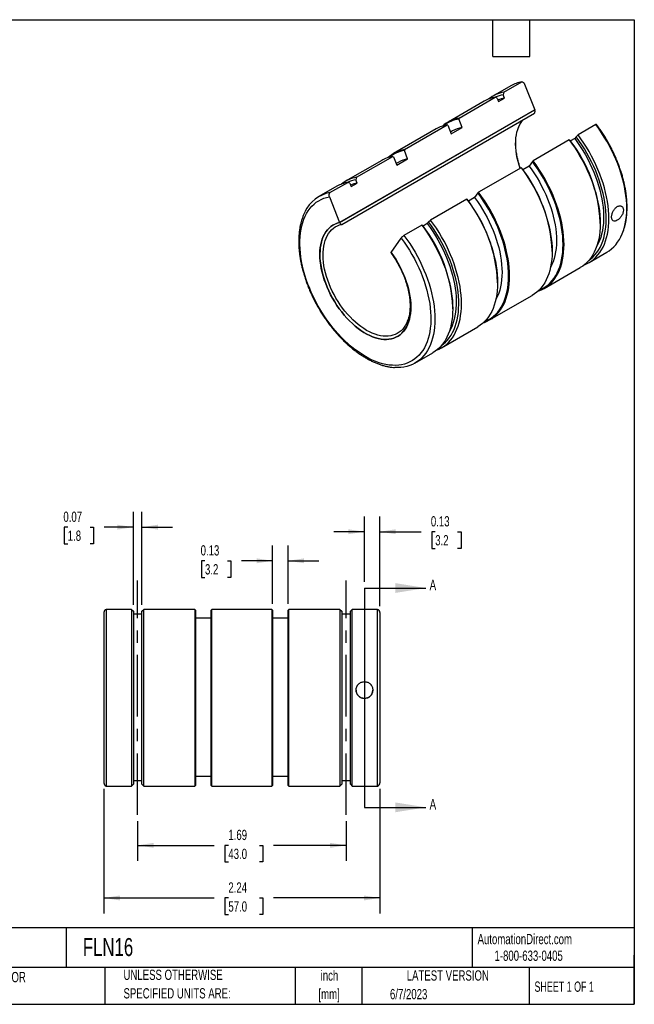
# Model space of a CAD drawing. Header units: inches. Extents: x 0.2 to 10.8, y 0.2 to 8.2.
# Tile 2 of 2: x 5.8 to 10.8, y 0.2 to 8.2. Entities that reach past the tile are written whole.
import ezdxf

# ---------------------------------------------------------------- set-up
doc = ezdxf.new("R2010")
doc.units = ezdxf.units.IN
doc.header["$MEASUREMENT"] = 0
doc.linetypes.add('CENTERX2', pattern=[0.8, 0.5, -0.1, 0.1, -0.1])
doc.layers.add('CENTER', color=40, linetype='CENTERX2')
doc.layers.add('DIMENSIONS', color=140, linetype='Continuous', lineweight=25)
doc.layers.add('TEXT', color=140, linetype='Continuous', lineweight=25)
doc.styles.add('SLDTEXTSTYLE0', font='TXT', dxfattribs={"width": 0.7})
doc.styles.add('SLDTEXTSTYLE1', font='TXT', dxfattribs={"width": 0.65})
doc.dimstyles.new('SLDDIMSTYLE0', dxfattribs={"dimtxt": 0.084961, "dimasz": 0.13, "dimexe": 0, "dimexo": 0.0625, "dimgap": 0.02124, "dimtad": 0, "dimtih": 1, "dimtoh": 1, "dimrnd": 1e-09, "dimdsep": 46, "dimtxsty": 'SLDTEXTSTYLE0', "dimsah": 1, "dimcen": 0.09, "dimadec": 0, "dimazin": 2, "dimtfac": 1, "dimtmove": 0, "dimatfit": 0, "dimfxl": 0, "dimfrac": 2, "dimtolj": 1, "dimtzin": 12, "dimarcsym": 0})
doc.dimstyles.new('SLDDIMSTYLE1', dxfattribs={"dimtxt": 0.084961, "dimasz": 0.13, "dimexe": 0, "dimexo": 0.0625, "dimgap": 0.02124, "dimtad": 0, "dimtih": 1, "dimtoh": 1, "dimrnd": 1e-09, "dimzin": 12, "dimdsep": 46, "dimtxsty": 'SLDTEXTSTYLE0', "dimsah": 1, "dimcen": 0.09, "dimadec": 0, "dimazin": 3, "dimtfac": 1, "dimtofl": 0, "dimtmove": 0, "dimatfit": 3, "dimfxl": 0, "dimfrac": 2, "dimtolj": 1, "dimtzin": 12, "dimarcsym": 0})

# ---------------------------------------------------------------- blocks, each defined once
blk = doc.blocks.new('SW_NOTE_0')
at = {"layer": 'TEXT', "color": 0, "char_height": 0.08333, "attachment_point": 2, "style": 'SLDTEXTSTYLE0'}
for s, insert in [('inch', (0.125, 0.1074)), ('[mm]', (0.1222, -0.0431))]:
    blk.add_mtext(s, dxfattribs=dict(at, insert=insert))
blk = doc.blocks.new('SW_NOTE_0_1')
at = {"layer": 'TEXT', "color": 0, "char_height": 0.083333, "attachment_point": 1, "style": 'SLDTEXTSTYLE0'}
for s, insert in [('UNLESS OTHERWISE', (0, 0.1074)), ('SPECIFIED UNITS ARE:', (0, -0.0431))]:
    blk.add_mtext(s, dxfattribs=dict(at, insert=insert))
blk = doc.blocks.new('SW_NOTE_0_5')
at = {"layer": 'TEXT', "color": 0, "char_height": 0.083333, "attachment_point": 1, "style": 'SLDTEXTSTYLE0'}
for s, insert in [('INCH UNITS USED FOR', (0, 0.1074)), ('PART DESIGN', (0, -0.0431))]:
    blk.add_mtext(s, dxfattribs=dict(at, insert=insert))
blk = doc.blocks.new('_D')
at = {"layer": 'DIMENSIONS'}
for p, q in [((8.5569, 3.6822), (8.5569, 4.2147)), ((8.6819, 3.484), (8.6819, 4.2147)), ((8.5569, 4.0897), (8.3069, 4.0897)), ((8.6819, 4.0897), (9.0169, 4.0897)), ((9.132, 4.0897), (9.1035, 4.0897)), ((9.1035, 4.0897), (9.1035, 3.9547)), ((9.3138, 4.0897), (9.3423, 4.0897)), ((9.3423, 4.0897), (9.3423, 3.9547)), ((9.1035, 3.9547), (9.132, 3.9547)), ((9.3423, 3.9547), (9.3138, 3.9547))]:
    blk.add_line(p, q, dxfattribs=at)
for points in [[(8.5569, 4.0897), (8.4269, 4.1097), (8.4269, 4.0697)], [(8.6819, 4.0897), (8.8119, 4.0697), (8.8119, 4.1097)]]:
    blk.add_solid(points, dxfattribs=at)
at = {"layer": 'DIMENSIONS', "char_height": 0.08333, "attachment_point": 1, "style": 'SLDTEXTSTYLE0'}
for s, insert in [('0.13', (9.0967, 4.2161)), ('3.2', (9.132, 4.0621))]:
    blk.add_mtext(s, dxfattribs=dict(at, insert=insert))
blk = doc.blocks.new('_D_1')
at = {"layer": 'DIMENSIONS'}
for p, q in [((6.6786, 3.4946), (6.6786, 4.2518)), ((6.7481, 3.4946), (6.7481, 4.2518)), ((6.1455, 4.1268), (6.117, 4.1268)), ((6.117, 4.1268), (6.117, 3.9918)), ((6.3273, 4.1268), (6.3558, 4.1268)), ((6.3558, 4.1268), (6.3558, 3.9918)), ((6.6786, 4.1268), (6.4424, 4.1268)), ((6.7481, 4.1268), (6.9981, 4.1268)), ((6.117, 3.9918), (6.1455, 3.9918)), ((6.3558, 3.9918), (6.3273, 3.9918))]:
    blk.add_line(p, q, dxfattribs=at)
for points in [[(6.6786, 4.1268), (6.5486, 4.1468), (6.5486, 4.1068)], [(6.7481, 4.1268), (6.8781, 4.1068), (6.8781, 4.1468)]]:
    blk.add_solid(points, dxfattribs=at)
at = {"layer": 'DIMENSIONS', "char_height": 0.08333, "attachment_point": 1, "style": 'SLDTEXTSTYLE0'}
for s, insert in [('0.07', (6.1102, 4.2532)), ('1.8', (6.1455, 4.0992))]:
    blk.add_mtext(s, dxfattribs=dict(at, insert=insert))
blk = doc.blocks.new('_D_2')
at = {"layer": 'DIMENSIONS'}
for p, q in [((7.8106, 3.5033), (7.8106, 3.9785)), ((7.9366, 3.5033), (7.9366, 3.9785)), ((7.2609, 3.8535), (7.2323, 3.8535)), ((7.2323, 3.8535), (7.2323, 3.7184)), ((7.4427, 3.8535), (7.4712, 3.8535)), ((7.4712, 3.8535), (7.4712, 3.7184)), ((7.8106, 3.8535), (7.5578, 3.8535)), ((7.9366, 3.8535), (8.1866, 3.8535)), ((7.2323, 3.7184), (7.2609, 3.7184)), ((7.4712, 3.7184), (7.4427, 3.7184))]:
    blk.add_line(p, q, dxfattribs=at)
for points in [[(7.8106, 3.8535), (7.6806, 3.8735), (7.6806, 3.8335)], [(7.9366, 3.8535), (8.0666, 3.8335), (8.0666, 3.8735)]]:
    blk.add_solid(points, dxfattribs=at)
at = {"layer": 'DIMENSIONS', "char_height": 0.08333, "attachment_point": 1, "style": 'SLDTEXTSTYLE0'}
for s, insert in [('0.13', (7.2255, 3.9799)), ('3.2', (7.2609, 3.8259))]:
    blk.add_mtext(s, dxfattribs=dict(at, insert=insert))
blk = doc.blocks.new('_D_3')
at = {"layer": 'DIMENSIONS'}
for p, q in [((6.7134, 1.7382), (6.7134, 1.4165)), ((8.4079, 1.7382), (8.4079, 1.4165)), ((6.7134, 1.5415), (7.3357, 1.5415)), ((7.4509, 1.5415), (7.4223, 1.5415)), ((7.4223, 1.5415), (7.4223, 1.4065)), ((7.7033, 1.5415), (7.7319, 1.5415)), ((7.7319, 1.5415), (7.7319, 1.4065)), ((8.4079, 1.5415), (7.8184, 1.5415)), ((7.4223, 1.4065), (7.4509, 1.4065)), ((7.7319, 1.4065), (7.7033, 1.4065))]:
    blk.add_line(p, q, dxfattribs=at)
for points in [[(6.7134, 1.5415), (6.8434, 1.5215), (6.8434, 1.5615)], [(8.4079, 1.5415), (8.2779, 1.5615), (8.2779, 1.5215)]]:
    blk.add_solid(points, dxfattribs=at)
at = {"layer": 'DIMENSIONS', "char_height": 0.08333, "attachment_point": 1, "style": 'SLDTEXTSTYLE0'}
for s, insert in [('1.69', (7.4509, 1.668)), ('43.0', (7.4509, 1.5139))]:
    blk.add_mtext(s, dxfattribs=dict(at, insert=insert))
blk = doc.blocks.new('_D_4')
at = {"layer": 'DIMENSIONS'}
for p, q in [((6.4394, 2.0005), (6.4394, 0.989)), ((8.6819, 2.0005), (8.6819, 0.989)), ((6.4394, 1.114), (7.3357, 1.114)), ((7.4509, 1.114), (7.4223, 1.114)), ((7.4223, 1.114), (7.4223, 0.9789)), ((7.7033, 1.114), (7.7319, 1.114)), ((7.7319, 1.114), (7.7319, 0.9789)), ((8.6819, 1.114), (7.8184, 1.114)), ((7.4223, 0.9789), (7.4509, 0.9789)), ((7.7319, 0.9789), (7.7033, 0.9789))]:
    blk.add_line(p, q, dxfattribs=at)
for points in [[(6.4394, 1.114), (6.5694, 1.094), (6.5694, 1.134)], [(8.6819, 1.114), (8.5519, 1.134), (8.5519, 1.094)]]:
    blk.add_solid(points, dxfattribs=at)
at = {"layer": 'DIMENSIONS', "char_height": 0.08333, "attachment_point": 1, "style": 'SLDTEXTSTYLE0'}
for s, insert in [('2.24', (7.4509, 1.2404)), ('57.0', (7.4509, 1.0863))]:
    blk.add_mtext(s, dxfattribs=dict(at, insert=insert))

msp = doc.modelspace()

# ---------------------------------------------------------------- linework, layer by layer
for p, q in [((9.7463, 7.71279), (9.60124, 7.62904)), ((9.69063, 7.66107), (9.83569, 7.74482)), ((9.85867, 7.72709), (9.94035, 7.51656)), ((9.32576, 7.45044), (9.61956, 7.62005)), ((9.63601, 7.61223), (9.61956, 7.62005)), ((9.63601, 7.61223), (9.64656, 7.58506)), ((9.64656, 7.58506), (9.6957, 7.61343)), ((9.69063, 7.66107), (9.68516, 7.6406)), ((9.6957, 7.61343), (9.68516, 7.6406)), ((9.53018, 7.58802), (9.23637, 7.41841)), ((9.94035, 7.51656), (8.35466, 6.60117)), ((8.35484, 6.60127), (9.94017, 7.51646)), ((8.37275, 6.58713), (9.93778, 7.4906)), ((9.32576, 7.45044), (9.32382, 7.44318)), ((9.35065, 7.37402), (9.32382, 7.44318)), ((9.1395, 7.36249), (8.79372, 7.16288)), ((8.88311, 7.19491), (9.22889, 7.39452)), ((9.23472, 7.39174), (9.22889, 7.39452)), ((9.23472, 7.39174), (9.26156, 7.32258)), ((9.26156, 7.32258), (9.35065, 7.37402)), ((10.43763, 7.39733), (10.29256, 7.31358)), ((9.27312, 7.34578), (9.25632, 7.33608)), ((10.26557, 7.28445), (10.23163, 7.26485)), ((10.27612, 7.29945), (10.26557, 7.28445)), ((10.27612, 7.29945), (10.29256, 7.31358)), ((10.2215, 7.27256), (9.9277, 7.10295)), ((10.2215, 7.27256), (10.22697, 7.27108)), ((8.49244, 6.96937), (8.78624, 7.13898)), ((8.79208, 7.13621), (8.78624, 7.13898)), ((8.79208, 7.13621), (8.81891, 7.06705)), ((8.88311, 7.19491), (8.88117, 7.18764)), ((8.908, 7.11848), (8.88117, 7.18764)), ((8.69685, 7.10695), (8.40305, 6.93734)), ((8.83047, 7.09024), (8.81367, 7.08055)), ((8.81891, 7.06705), (8.908, 7.11848)), ((9.83082, 7.04703), (9.48505, 6.84742)), ((9.83082, 7.04703), (9.83276, 7.0465)), ((9.89503, 7.05976), (9.84454, 7.03061)), ((9.92186, 7.09794), (9.89503, 7.05976)), ((9.92186, 7.09794), (9.9277, 7.10295)), ((8.49244, 6.96937), (8.48696, 6.9489)), ((8.33198, 6.89632), (8.18692, 6.81258)), ((8.27631, 6.84461), (8.42137, 6.92835)), ((8.43782, 6.92053), (8.42137, 6.92835)), ((8.43782, 6.92053), (8.44836, 6.89336)), ((8.44836, 6.89336), (8.49751, 6.92173)), ((8.49751, 6.92173), (8.48696, 6.9489)), ((8.27298, 6.81169), (8.35466, 6.60117)), ((9.45238, 6.80422), (9.40189, 6.77507)), ((9.47921, 6.8424), (9.45238, 6.80422)), ((9.47921, 6.8424), (9.48505, 6.84742)), ((9.38817, 6.79149), (9.09437, 6.62188)), ((9.38817, 6.79149), (9.39012, 6.79097)), ((9.02331, 6.58086), (8.87824, 6.49712)), ((9.02331, 6.58086), (9.02878, 6.57938)), ((9.06738, 6.59275), (9.03343, 6.57315)), ((9.07792, 6.60775), (9.06738, 6.59275)), ((9.07792, 6.60775), (9.09437, 6.62188)), ((10.47262, 6.59312), (10.47262, 6.60577)), ((8.77359, 6.35933), (8.85527, 6.47554)), ((10.08195, 6.36758), (10.08195, 6.37207)), ((10.38195, 6.27667), (10.52701, 6.36041)), ((10.01709, 6.06603), (10.31089, 6.23564)), ((9.6393, 6.11205), (9.6393, 6.11654)), ((9.57444, 5.8105), (9.92021, 6.01011)), ((9.27443, 5.90141), (9.27443, 5.91407)), ((9.18376, 5.58496), (9.47756, 5.75457)), ((8.96763, 5.4602), (9.1127, 5.54394)), ((6.45799, 3.45808), (6.45799, 2.02274)), ((6.66314, 3.45808), (6.45799, 3.45808)), ((6.66314, 3.45808), (6.66314, 2.02274)), ((6.66314, 3.45808), (6.67864, 3.44464)), ((6.67864, 3.44464), (6.67864, 2.03824)), ((6.74814, 3.44464), (6.76364, 3.45808)), ((6.74814, 2.03824), (6.74814, 3.44464)), ((6.76364, 2.02274), (6.76364, 3.45808)), ((7.17914, 3.45808), (6.76364, 3.45808)), ((7.17914, 3.45808), (7.17914, 2.02274)), ((7.17914, 3.45808), (7.18464, 3.45331)), ((7.18464, 3.45331), (7.18464, 2.02824)), ((7.31064, 3.45331), (7.31614, 3.45808)), ((7.31064, 2.02824), (7.31064, 3.45331)), ((7.31614, 2.02274), (7.31614, 3.45808)), ((7.80514, 3.45808), (7.31614, 3.45808)), ((7.80514, 3.45808), (7.80514, 2.02274)), ((7.80514, 3.45808), (7.81064, 3.45331)), ((7.81064, 3.45331), (7.81064, 2.02824)), ((7.93664, 3.45331), (7.94214, 3.45808)), ((7.93664, 2.02824), (7.93664, 3.45331)), ((7.94214, 2.02274), (7.94214, 3.45808)), ((8.35764, 3.45808), (7.94214, 3.45808)), ((8.35764, 3.45808), (8.35764, 2.02274)), ((8.35764, 3.45808), (8.37314, 3.44464)), ((8.37314, 3.44464), (8.37314, 2.03824)), ((8.44264, 3.44464), (8.45814, 3.45808)), ((8.44264, 2.03824), (8.44264, 3.44464)), ((8.45814, 2.02274), (8.45814, 3.45808)), ((8.66329, 3.45808), (8.45814, 3.45808)), ((8.66329, 2.02274), (8.66329, 3.45808)), ((6.43939, 3.43401), (6.43939, 2.05049)), ((6.74814, 3.41881), (6.67864, 3.41881)), ((7.31064, 3.38758), (7.18464, 3.38758)), ((7.93664, 3.38758), (7.81064, 3.38758)), ((8.44264, 3.41881), (8.37314, 3.41881)), ((8.68189, 3.43401), (8.68189, 2.05049)), ((7.18464, 2.10402), (7.31064, 2.10402)), ((7.81064, 2.10402), (7.93664, 2.10402)), ((6.45799, 2.02274), (6.66314, 2.02274)), ((6.66314, 2.02274), (6.67864, 2.03824)), ((6.67864, 2.06802), (6.74814, 2.06802)), ((6.74814, 2.03824), (6.76364, 2.02274)), ((6.76364, 2.02274), (7.17914, 2.02274)), ((7.17914, 2.02274), (7.18464, 2.02824)), ((7.31064, 2.02824), (7.31614, 2.02274)), ((7.31614, 2.02274), (7.80514, 2.02274)), ((7.80514, 2.02274), (7.81064, 2.02824)), ((7.93664, 2.02824), (7.94214, 2.02274)), ((7.94214, 2.02274), (8.35764, 2.02274)), ((8.35764, 2.02274), (8.37314, 2.03824)), ((8.37314, 2.06802), (8.44264, 2.06802)), ((8.44264, 2.03824), (8.45814, 2.02274)), ((8.45814, 2.02274), (8.66329, 2.02274))]:
    msp.add_line(p, q)
at = {"flags": 128}
for points in [[(9.82165, 7.04173), (9.81352, 7.06698), (9.80524, 7.09655), (9.79837, 7.12587), (9.79294, 7.15482), (9.78898, 7.18328), (9.7865, 7.21113), (9.78551, 7.23825), (9.78601, 7.26452), (9.78801, 7.28984), (9.79149, 7.31409), (9.79644, 7.33718), (9.80285, 7.359), (9.81067, 7.37947), (9.81988, 7.3985), (9.83045, 7.41601), (9.84232, 7.43192), (9.8486, 7.43912)], [(10.52701, 6.36041), (10.54687, 6.3731), (10.56564, 6.38764), (10.58324, 6.40395), (10.59961, 6.42199), (10.61472, 6.44172), (10.62851, 6.46308), (10.64096, 6.48601), (10.65202, 6.51044), (10.66168, 6.53632), (10.66989, 6.56357), (10.67665, 6.59212), (10.68192, 6.62188), (10.68571, 6.65278), (10.68798, 6.68473), (10.68875, 6.71765), (10.688, 6.75144), (10.68575, 6.78601), (10.68199, 6.82127), (10.67673, 6.85711), (10.67, 6.89345), (10.6618, 6.93018), (10.65217, 6.9672), (10.64112, 7.00442), (10.62869, 7.04172), (10.61492, 7.079), (10.59983, 7.11617), (10.58348, 7.15312), (10.5659, 7.18976), (10.54714, 7.22597), (10.52726, 7.26167), (10.50631, 7.29674), (10.48435, 7.33111), (10.46143, 7.36467), (10.43763, 7.39733)], [(10.26557, 7.28445), (10.28861, 7.25268), (10.31075, 7.22002), (10.33194, 7.18657), (10.3521, 7.15242), (10.37118, 7.11767), (10.38913, 7.08242), (10.40589, 7.04678), (10.42141, 7.01084), (10.43565, 6.97472), (10.44856, 6.93852), (10.46012, 6.90234), (10.47028, 6.86629), (10.47902, 6.83047), (10.48631, 6.79499), (10.49212, 6.75995), (10.49645, 6.72545), (10.49928, 6.6916), (10.50061, 6.65849), (10.50042, 6.62621), (10.49872, 6.59487), (10.49551, 6.56454), (10.4908, 6.53533), (10.48461, 6.50732), (10.47696, 6.48058), (10.46786, 6.4552), (10.45735, 6.43124), (10.44545, 6.40879), (10.4434, 6.4053)], [(10.38252, 6.29608), (10.39503, 6.30545), (10.41284, 6.32102), (10.42944, 6.33833), (10.44479, 6.35735), (10.45884, 6.37801), (10.47156, 6.40025), (10.4829, 6.42403), (10.49284, 6.44926), (10.50135, 6.47588), (10.5084, 6.50382), (10.51398, 6.533), (10.51807, 6.56333), (10.52065, 6.59473), (10.52173, 6.62712), (10.5213, 6.66039), (10.51936, 6.69447), (10.51591, 6.72925), (10.51096, 6.76464), (10.50453, 6.80053), (10.49664, 6.83684), (10.48731, 6.87345), (10.47656, 6.91026), (10.46443, 6.94718), (10.45094, 6.98409), (10.43614, 7.0209), (10.42007, 7.0575), (10.40277, 7.0938), (10.38429, 7.12967), (10.36468, 7.16504), (10.344, 7.1998), (10.32231, 7.23385), (10.29966, 7.2671), (10.27612, 7.29945)], [(10.3448, 6.25896), (10.36095, 6.26578), (10.38191, 6.27664), (10.40181, 6.28936), (10.42058, 6.30389), (10.43818, 6.3202), (10.45455, 6.33825), (10.46965, 6.35798), (10.48345, 6.37933), (10.4959, 6.40226), (10.50696, 6.4267), (10.51662, 6.45258), (10.52483, 6.47983), (10.53159, 6.50838), (10.53686, 6.53814), (10.54064, 6.56904), (10.54292, 6.60099), (10.54369, 6.63391), (10.54294, 6.6677), (10.54069, 6.70227), (10.53693, 6.73752), (10.53167, 6.77337), (10.52494, 6.80971), (10.51674, 6.84644), (10.50711, 6.88346), (10.49606, 6.92067), (10.48363, 6.95797), (10.46986, 6.99526), (10.45477, 7.03243), (10.43841, 7.06938), (10.42083, 7.10602), (10.40208, 7.14223), (10.3822, 7.17792), (10.36125, 7.213), (10.33928, 7.24737), (10.31637, 7.28093), (10.29256, 7.31358)], [(10.2215, 7.27256), (10.2453, 7.2399), (10.26822, 7.20634), (10.29018, 7.17198), (10.31113, 7.1369), (10.33101, 7.1012), (10.34977, 7.06499), (10.36735, 7.02836), (10.38371, 6.99141), (10.39879, 6.95424), (10.41257, 6.91695), (10.425, 6.87965), (10.43604, 6.84244), (10.44568, 6.80541), (10.45387, 6.76868), (10.46061, 6.73234), (10.46586, 6.6965), (10.46962, 6.66124), (10.47188, 6.62667), (10.47262, 6.59288), (10.47186, 6.55997), (10.46958, 6.52802), (10.4658, 6.49712), (10.46052, 6.46735), (10.45377, 6.43881), (10.44555, 6.41156), (10.4359, 6.38568), (10.42483, 6.36124), (10.41238, 6.33831), (10.39859, 6.31695), (10.38349, 6.29722), (10.36711, 6.27918), (10.34952, 6.26287), (10.33074, 6.24833), (10.31089, 6.23564)], [(9.83082, 7.04703), (9.85463, 7.01437), (9.87754, 6.98081), (9.89951, 6.94644), (9.92046, 6.91137), (9.94034, 6.87567), (9.95909, 6.83946), (9.97667, 6.80283), (9.99303, 6.76587), (10.00812, 6.7287), (10.02189, 6.69142), (10.03432, 6.65412), (10.04537, 6.6169), (10.055, 6.57988), (10.0632, 6.54315), (10.06993, 6.50681), (10.07518, 6.47097), (10.07895, 6.43571), (10.0812, 6.40114), (10.08195, 6.36735), (10.08118, 6.33443), (10.0789, 6.30248), (10.07512, 6.27158), (10.06985, 6.24182), (10.06309, 6.21327), (10.05488, 6.18602), (10.04522, 6.16014), (10.03416, 6.13571), (10.02171, 6.11278), (10.00791, 6.09142), (9.99281, 6.07169), (9.97644, 6.05365), (9.95884, 6.03734), (9.94007, 6.0228), (9.92021, 6.01011)], [(9.89503, 7.05976), (9.91733, 7.02887), (9.93874, 6.99711), (9.9592, 6.96457), (9.97864, 6.93136), (9.997, 6.89756), (10.01422, 6.86328), (10.03026, 6.82864), (10.04507, 6.79372), (10.0586, 6.75864), (10.07082, 6.7235), (10.08167, 6.68842), (10.09114, 6.65349), (10.09918, 6.61882), (10.10579, 6.58452), (10.11093, 6.55069), (10.1146, 6.51743), (10.11678, 6.48485), (10.11746, 6.45304), (10.11664, 6.4221), (10.11433, 6.39212), (10.11054, 6.36319), (10.10526, 6.3354), (10.09853, 6.30884), (10.09035, 6.28359), (10.08076, 6.25971), (10.06978, 6.23729), (10.06829, 6.23456)], [(9.97388, 6.05109), (9.98955, 6.05772), (10.01036, 6.0685), (10.03012, 6.08112), (10.04876, 6.09555), (10.06623, 6.11174), (10.08249, 6.12965), (10.09749, 6.14923), (10.11119, 6.17043), (10.12355, 6.19319), (10.13454, 6.21745), (10.14413, 6.24313), (10.15229, 6.27018), (10.159, 6.29852), (10.16425, 6.32806), (10.16801, 6.35874), (10.17027, 6.39045), (10.17104, 6.42313), (10.17031, 6.45667), (10.16808, 6.49099), (10.16435, 6.52599), (10.15914, 6.56158), (10.15246, 6.59765), (10.14433, 6.63412), (10.13478, 6.67087), (10.12382, 6.70782), (10.11148, 6.74485), (10.09782, 6.78187), (10.08284, 6.81877), (10.06661, 6.85546), (10.04917, 6.89183), (10.03055, 6.92779), (10.01082, 6.96323), (9.99003, 6.99806), (9.96823, 7.03218), (9.94549, 7.0655), (9.92186, 7.09794)], [(9.96563, 6.0433), (9.9741, 6.04617), (9.99608, 6.05515), (10.01705, 6.06601), (10.03694, 6.07873), (10.05571, 6.09326), (10.07331, 6.10957), (10.08968, 6.12762), (10.10479, 6.14734), (10.11858, 6.1687), (10.13103, 6.19163), (10.1421, 6.21607), (10.15175, 6.24195), (10.15996, 6.2692), (10.16672, 6.29774), (10.17199, 6.32751), (10.17578, 6.35841), (10.17805, 6.39036), (10.17882, 6.42327), (10.17807, 6.45706), (10.17582, 6.49163), (10.17206, 6.52689), (10.1668, 6.56274), (10.16007, 6.59907), (10.15187, 6.63581), (10.14224, 6.67283), (10.13119, 6.71004), (10.11877, 6.74734), (10.10499, 6.78463), (10.0899, 6.8218), (10.07355, 6.85875), (10.05597, 6.89538), (10.03721, 6.9316), (10.01733, 6.96729), (9.99638, 7.00237), (9.97442, 7.03673), (9.9515, 7.07029), (9.9277, 7.10295)], [(8.85527, 6.47554), (8.87865, 6.44337), (8.90113, 6.4103), (8.92265, 6.37642), (8.94315, 6.34184), (8.96257, 6.30666), (8.98086, 6.27096), (8.99795, 6.23487), (9.01381, 6.19846), (9.02839, 6.16186), (9.04164, 6.12517), (9.05354, 6.08849), (9.06403, 6.05192), (9.07311, 6.01557), (9.08073, 5.97954), (9.08688, 5.94394), (9.09154, 5.90886), (9.09469, 5.87442), (9.09634, 5.84069), (9.09646, 5.80779), (9.09507, 5.77581), (9.09217, 5.74483), (9.08775, 5.71494), (9.08185, 5.68623), (9.07447, 5.65879), (9.06564, 5.63269), (9.05538, 5.608), (9.04371, 5.58479), (9.03068, 5.56313), (9.01632, 5.54309), (9.00067, 5.52472), (8.98378, 5.50807), (8.96569, 5.49319), (8.94645, 5.48012), (8.92613, 5.4689), (8.90477, 5.45956), (8.88244, 5.45213), (8.85921, 5.44662), (8.83513, 5.44307), (8.81028, 5.44146), (8.78473, 5.44182), (8.75855, 5.44413), (8.73182, 5.4484), (8.7046, 5.45461), (8.67699, 5.46273), (8.64906, 5.47276), (8.62088, 5.48466), (8.59254, 5.49839), (8.56412, 5.51392), (8.53571, 5.5312), (8.50737, 5.55019), (8.47919, 5.57082), (8.45126, 5.59305), (8.42364, 5.6168), (8.39643, 5.64201), (8.3697, 5.66861), (8.34352, 5.69652), (8.31797, 5.72567), (8.29312, 5.75596), (8.26904, 5.78732), (8.24581, 5.81965), (8.22348, 5.85286), (8.20212, 5.88686), (8.1818, 5.92154), (8.16256, 5.95682), (8.14447, 5.99259), (8.12758, 6.02875), (8.11193, 6.06519), (8.09757, 6.10181), (8.08454, 6.13851), (8.07287, 6.17518), (8.06261, 6.21172), (8.05378, 6.24803), (8.0464, 6.28399), (8.04049, 6.31951), (8.03608, 6.35449), (8.03318, 6.38882), (8.03179, 6.42241), (8.03191, 6.45517), (8.03356, 6.487), (8.03671, 6.5178), (8.04137, 6.5475), (8.04752, 6.576), (8.05514, 6.60323), (8.06421, 6.6291), (8.07471, 6.65355), (8.08661, 6.6765), (8.09986, 6.69789), (8.11444, 6.71766), (8.1303, 6.73575), (8.14739, 6.75211), (8.16568, 6.7667), (8.1851, 6.77946), (8.2056, 6.79037), (8.22712, 6.79939), (8.2496, 6.80651), (8.27298, 6.81169)], [(9.45238, 6.80422), (9.47468, 6.77334), (9.49609, 6.74158), (9.51655, 6.70904), (9.53599, 6.67582), (9.55435, 6.64202), (9.57157, 6.60775), (9.58762, 6.5731), (9.60242, 6.53818), (9.61596, 6.5031), (9.62817, 6.46797), (9.63902, 6.43288), (9.64849, 6.39795), (9.65654, 6.36329), (9.66314, 6.32898), (9.66829, 6.29515), (9.67195, 6.2619), (9.67413, 6.22931), (9.67481, 6.1975), (9.674, 6.16656), (9.67169, 6.13658), (9.66789, 6.10765), (9.66261, 6.07987), (9.65588, 6.05331), (9.6477, 6.02805), (9.63811, 6.00418), (9.62713, 5.98175), (9.62564, 5.97902)], [(9.53123, 5.79556), (9.5469, 5.80219), (9.56771, 5.81297), (9.58747, 5.82559), (9.60611, 5.84001), (9.62358, 5.8562), (9.63984, 5.87411), (9.65484, 5.89369), (9.66854, 5.91489), (9.6809, 5.93765), (9.69189, 5.96191), (9.70148, 5.9876), (9.70964, 6.01465), (9.71636, 6.04298), (9.7216, 6.07253), (9.72536, 6.1032), (9.72763, 6.13492), (9.72839, 6.16759), (9.72766, 6.20114), (9.72543, 6.23545), (9.7217, 6.27045), (9.71649, 6.30604), (9.70981, 6.34212), (9.70168, 6.37858), (9.69213, 6.41534), (9.68117, 6.45228), (9.66884, 6.48931), (9.65517, 6.52633), (9.6402, 6.56323), (9.62397, 6.59992), (9.60652, 6.63629), (9.58791, 6.67225), (9.56818, 6.70769), (9.54738, 6.74252), (9.52558, 6.77665), (9.50284, 6.80997), (9.47921, 6.8424)], [(9.52298, 5.78776), (9.53145, 5.79063), (9.55343, 5.79961), (9.5744, 5.81047), (9.59429, 5.82319), (9.61306, 5.83772), (9.63066, 5.85403), (9.64703, 5.87208), (9.66214, 5.89181), (9.67593, 5.91317), (9.68838, 5.9361), (9.69945, 5.96053), (9.7091, 5.98641), (9.71732, 6.01366), (9.72407, 6.04221), (9.72935, 6.07197), (9.73313, 6.10287), (9.7354, 6.13482), (9.73617, 6.16774), (9.73543, 6.20153), (9.73317, 6.2361), (9.72941, 6.27135), (9.72415, 6.3072), (9.71742, 6.34354), (9.70923, 6.38027), (9.69959, 6.41729), (9.68855, 6.4545), (9.67612, 6.4918), (9.66234, 6.52909), (9.64725, 6.56626), (9.6309, 6.60321), (9.61332, 6.63985), (9.59456, 6.67606), (9.57468, 6.71175), (9.55373, 6.74683), (9.53177, 6.7812), (9.50885, 6.81476), (9.48505, 6.84742)], [(9.38817, 6.79149), (9.41198, 6.75883), (9.4349, 6.72527), (9.45686, 6.69091), (9.47781, 6.65583), (9.49769, 6.62014), (9.51644, 6.58392), (9.53402, 6.54729), (9.55038, 6.51034), (9.56547, 6.47317), (9.57924, 6.43588), (9.59167, 6.39858), (9.60272, 6.36137), (9.61235, 6.32435), (9.62055, 6.28761), (9.62728, 6.25128), (9.63254, 6.21543), (9.6363, 6.18017), (9.63855, 6.1456), (9.6393, 6.11181), (9.63853, 6.0789), (9.63625, 6.04695), (9.63247, 6.01605), (9.6272, 5.98628), (9.62044, 5.95774), (9.61223, 5.93049), (9.60257, 5.90461), (9.59151, 5.88017), (9.57906, 5.85724), (9.56526, 5.83588), (9.55016, 5.81616), (9.53379, 5.79811), (9.51619, 5.7818), (9.49742, 5.76727), (9.47756, 5.75457)], [(8.77359, 6.35933), (8.7927, 6.33203), (8.81087, 6.30389), (8.82803, 6.27503), (8.84409, 6.24557), (8.859, 6.21563), (8.87269, 6.18532), (8.8851, 6.15478), (8.89619, 6.12414), (8.90591, 6.09351), (8.91421, 6.06303), (8.92107, 6.03283), (8.92646, 6.00301), (8.93035, 5.97372), (8.93273, 5.94507), (8.93359, 5.91718), (8.93291, 5.89016), (8.93072, 5.86412), (8.92701, 5.83918), (8.92181, 5.81544), (8.91513, 5.79299), (8.90699, 5.77192), (8.89745, 5.75233), (8.88652, 5.7343), (8.87426, 5.71789), (8.86073, 5.70318), (8.84597, 5.69023), (8.83004, 5.67909), (8.81302, 5.6698), (8.79496, 5.66242), (8.77596, 5.65695), (8.75608, 5.65344), (8.73541, 5.65189), (8.71403, 5.65231), (8.69203, 5.6547), (8.6695, 5.65904), (8.64654, 5.66532), (8.62324, 5.67352), (8.59969, 5.6836), (8.576, 5.69552), (8.55225, 5.70922), (8.52856, 5.72466), (8.50501, 5.74177), (8.48171, 5.76048), (8.45875, 5.78071), (8.43622, 5.80237), (8.41422, 5.82538), (8.39284, 5.84965), (8.37217, 5.87507), (8.35229, 5.90153), (8.33328, 5.92894), (8.31523, 5.95717), (8.29821, 5.98611), (8.28228, 6.01564), (8.26752, 6.04563), (8.25398, 6.07597), (8.24173, 6.10653), (8.2308, 6.13718), (8.22125, 6.16779), (8.21312, 6.19825), (8.20644, 6.22841), (8.20123, 6.25817), (8.19753, 6.28739), (8.19533, 6.31595), (8.19466, 6.34375), (8.19552, 6.37065), (8.1979, 6.39656), (8.20179, 6.42136), (8.20717, 6.44495), (8.21404, 6.46724), (8.22234, 6.48813), (8.23206, 6.50753), (8.24315, 6.52538), (8.25556, 6.54158), (8.26925, 6.55608), (8.28416, 6.56881), (8.30022, 6.57973), (8.31738, 6.58878), (8.33555, 6.59594), (8.35466, 6.60117)], [(8.35484, 6.60127), (8.33572, 6.59604), (8.31755, 6.58889), (8.3004, 6.57983), (8.28434, 6.56891), (8.26943, 6.55618), (8.25574, 6.54168), (8.24333, 6.52548), (8.23224, 6.50764), (8.22252, 6.48823), (8.21421, 6.46734), (8.20735, 6.44506), (8.20197, 6.42146), (8.19808, 6.39666), (8.1957, 6.37075), (8.19484, 6.34385), (8.19551, 6.31606), (8.1977, 6.28749), (8.20141, 6.25827), (8.20662, 6.22851), (8.2133, 6.19835), (8.22143, 6.16789), (8.23098, 6.13728), (8.24191, 6.10663), (8.25416, 6.07607), (8.2677, 6.04573), (8.28246, 6.01574), (8.29839, 5.98621), (8.31541, 5.95727), (8.33346, 5.92904), (8.35247, 5.90164), (8.37235, 5.87517), (8.39302, 5.84975), (8.4144, 5.82549), (8.4364, 5.80247), (8.45893, 5.78081), (8.48189, 5.76058), (8.50519, 5.74187), (8.52874, 5.72477), (8.55243, 5.70933), (8.57617, 5.69562), (8.59987, 5.6837), (8.62341, 5.67363), (8.64672, 5.66543), (8.66968, 5.65914), (8.69221, 5.6548), (8.71421, 5.65241), (8.73559, 5.65199), (8.75626, 5.65354), (8.77614, 5.65706), (8.79514, 5.66252), (8.81319, 5.66991), (8.83022, 5.67919), (8.84614, 5.69033), (8.86091, 5.70328), (8.87444, 5.71799), (8.8867, 5.7344), (8.89762, 5.75244), (8.90717, 5.77203), (8.9153, 5.79309), (8.92199, 5.81554), (8.92719, 5.83929), (8.9309, 5.86423), (8.93309, 5.89026), (8.93376, 5.91728), (8.93291, 5.94517), (8.93053, 5.97382), (8.92664, 6.00312), (8.92125, 6.03293), (8.91439, 6.06314), (8.90608, 6.09362), (8.89637, 6.12424), (8.88528, 6.15489), (8.87286, 6.18542), (8.85917, 6.21573), (8.84427, 6.24567), (8.8282, 6.27514), (8.81105, 6.304), (8.79288, 6.33213), (8.77376, 6.35943)], [(8.90783, 5.80483), (8.90042, 5.78716), (8.89076, 5.76861), (8.87977, 5.75162), (8.86748, 5.73624), (8.85396, 5.72255), (8.83926, 5.7106), (8.82344, 5.70044), (8.80656, 5.69212), (8.78871, 5.68567), (8.76995, 5.68111), (8.75037, 5.67847), (8.73004, 5.67776), (8.70906, 5.67898), (8.6875, 5.68212), (8.66547, 5.68718), (8.64306, 5.69412), (8.62035, 5.70293), (8.59745, 5.71356), (8.57445, 5.72598), (8.55146, 5.74011), (8.52856, 5.75592), (8.50585, 5.77333), (8.48344, 5.79226), (8.4614, 5.81264), (8.43985, 5.83438), (8.41887, 5.85739), (8.39854, 5.88158), (8.37895, 5.90683), (8.3602, 5.93304), (8.34234, 5.96011), (8.32547, 5.98791), (8.30965, 6.01634), (8.29495, 6.04527), (8.28142, 6.07457), (8.26914, 6.10413), (8.25815, 6.13381), (8.24849, 6.1635), (8.24021, 6.19307), (8.23334, 6.2224), (8.22791, 6.25135), (8.22395, 6.27981), (8.22147, 6.30766), (8.22048, 6.33478), (8.22098, 6.36105), (8.22298, 6.38636), (8.22646, 6.41062), (8.23141, 6.4337), (8.23782, 6.45553), (8.24564, 6.476), (8.25485, 6.49503), (8.26542, 6.51253), (8.27729, 6.52844), (8.29041, 6.54269), (8.30473, 6.55521), (8.3202, 6.56596), (8.33674, 6.57489), (8.35428, 6.58195), (8.37275, 6.58713), (8.37275, 6.58713)], [(9.02331, 6.58086), (9.04711, 6.5482), (9.07003, 6.51464), (9.09199, 6.48028), (9.11294, 6.4452), (9.13282, 6.4095), (9.15158, 6.37329), (9.16916, 6.33666), (9.18551, 6.2997), (9.2006, 6.26253), (9.21438, 6.22525), (9.2268, 6.18795), (9.23785, 6.15073), (9.24748, 6.11371), (9.25568, 6.07698), (9.26241, 6.04064), (9.26767, 6.0048), (9.27143, 5.96954), (9.27369, 5.93497), (9.27443, 5.90118), (9.27366, 5.86827), (9.27139, 5.83631), (9.26761, 5.80541), (9.26233, 5.77565), (9.25558, 5.7471), (9.24736, 5.71986), (9.23771, 5.69398), (9.22664, 5.66954), (9.21419, 5.64661), (9.2004, 5.62525), (9.18529, 5.60552), (9.16892, 5.58748), (9.15132, 5.57117), (9.13255, 5.55663), (9.1127, 5.54394)], [(9.06738, 6.59275), (9.09042, 6.56098), (9.11256, 6.52832), (9.13375, 6.49487), (9.15391, 6.46072), (9.17299, 6.42597), (9.19093, 6.39072), (9.20769, 6.35508), (9.22321, 6.31914), (9.23745, 6.28302), (9.25037, 6.24682), (9.26193, 6.21064), (9.27209, 6.17459), (9.28083, 6.13877), (9.28811, 6.10329), (9.29393, 6.06825), (9.29826, 6.03375), (9.30109, 5.9999), (9.30241, 5.96678), (9.30222, 5.93451), (9.30052, 5.90316), (9.29732, 5.87284), (9.29261, 5.84363), (9.28642, 5.81562), (9.27877, 5.78888), (9.26967, 5.7635), (9.25916, 5.73954), (9.24726, 5.71709), (9.2452, 5.7136)], [(9.18433, 5.60438), (9.19684, 5.61375), (9.21465, 5.62932), (9.23125, 5.64663), (9.2466, 5.66564), (9.26065, 5.6863), (9.27336, 5.70855), (9.28471, 5.73233), (9.29465, 5.75756), (9.30315, 5.78418), (9.31021, 5.81212), (9.31579, 5.8413), (9.31988, 5.87163), (9.32246, 5.90303), (9.32354, 5.93541), (9.32311, 5.96869), (9.32116, 6.00277), (9.31771, 6.03755), (9.31277, 6.07294), (9.30634, 6.10883), (9.29845, 6.14514), (9.28912, 6.18175), (9.27837, 6.21856), (9.26624, 6.25548), (9.25275, 6.29239), (9.23795, 6.3292), (9.22188, 6.3658), (9.20458, 6.40209), (9.1861, 6.43797), (9.16649, 6.47334), (9.14581, 6.5081), (9.12412, 6.54215), (9.10147, 6.5754), (9.07792, 6.60775)], [(9.14661, 5.56726), (9.16275, 5.57408), (9.18372, 5.58494), (9.20362, 5.59766), (9.22239, 5.61219), (9.23998, 5.6285), (9.25636, 5.64655), (9.27146, 5.66627), (9.28526, 5.68763), (9.2977, 5.71056), (9.30877, 5.735), (9.31842, 5.76088), (9.32664, 5.78813), (9.33339, 5.81668), (9.33867, 5.84644), (9.34245, 5.87734), (9.34473, 5.90929), (9.3455, 5.9422), (9.34475, 5.97599), (9.34249, 6.01056), (9.33873, 6.04582), (9.33348, 6.08167), (9.32674, 6.11801), (9.31855, 6.15474), (9.30891, 6.19176), (9.29787, 6.22897), (9.28544, 6.26627), (9.27166, 6.30356), (9.25658, 6.34073), (9.24022, 6.37768), (9.22264, 6.41431), (9.20389, 6.45053), (9.18401, 6.48622), (9.16306, 6.5213), (9.14109, 6.55566), (9.11818, 6.58922), (9.09437, 6.62188)], [(8.87824, 6.49712), (8.90205, 6.46446), (8.92497, 6.4309), (8.94693, 6.39653), (8.96788, 6.36145), (8.98776, 6.32576), (9.00652, 6.28955), (9.02409, 6.25291), (9.04045, 6.21596), (9.05554, 6.17879), (9.06931, 6.1415), (9.08174, 6.1042), (9.09279, 6.06699), (9.10242, 6.02997), (9.11062, 5.99324), (9.11735, 5.9569), (9.12261, 5.92105), (9.12637, 5.8858), (9.12862, 5.85123), (9.12937, 5.81744), (9.1286, 5.78452), (9.12632, 5.75257), (9.12254, 5.72167), (9.11727, 5.69191), (9.11051, 5.66336), (9.1023, 5.63611), (9.09264, 5.61023), (9.08158, 5.5858), (9.06913, 5.56287), (9.05534, 5.54151), (9.04023, 5.52178), (9.02386, 5.50373), (9.00626, 5.48742), (8.98749, 5.47289), (8.96759, 5.46017), (8.94663, 5.44931), (8.92465, 5.44033), (8.90172, 5.43326), (8.87791, 5.42811), (8.85326, 5.4249), (8.82787, 5.42364), (8.80264, 5.42429)]]:
    msp.add_lwpolyline(points, dxfattribs=at)
at = {"color": 7, "linetype": 'Continuous', "lineweight": 18}
msp.add_circle((8.55655, 2.80352), 0.06834, dxfattribs=at)
for centre, radius, start, end in [((9.88078, 7.47824), 0.27036, 99.599592, 119.827159), ((9.66465, 7.35347), 0.27036, 99.599592, 119.827159), ((9.73458, 7.39815), 0.26657, 99.489692, 128.859448), ((9.73083, 7.37577), 0.26874, 99.78549, 114.746428), ((9.74075, 7.35813), 0.25924, 100.00681, 112.472237), ((9.36928, 7.18855), 0.26549, 99.433778, 132.197798), ((9.36762, 7.18215), 0.26467, 99.52575, 128.784794), ((9.27397, 7.12794), 0.27036, 99.599592, 119.827159), ((9.39327, 7.13646), 0.24135, 100.169568, 119.855846), ((9.31811, 6.5575), 1.15552, 2.39436, 38.136904), ((8.83133, 6.8724), 0.27036, 99.599592, 119.827159), ((8.92663, 6.93301), 0.26549, 99.433778, 132.197798), ((8.92497, 6.92662), 0.26467, 99.52575, 128.784794), ((8.95062, 6.88093), 0.24135, 100.169568, 119.855846), ((8.91075, 6.3226), 1.17224, 2.418972, 38.136687), ((8.53639, 6.70645), 0.26657, 99.489692, 128.859448), ((8.46646, 6.66177), 0.27036, 99.599592, 119.827159), ((8.53264, 6.68407), 0.26874, 99.78549, 114.746428), ((8.54255, 6.66643), 0.25924, 100.00681, 112.472237), ((8.32453, 6.57254), 0.27631, 100.050242, 155.212106), ((8.4681, 6.06706), 1.17224, 2.418972, 38.136687), ((8.11992, 5.86579), 1.15552, 2.39436, 38.136904), ((6.46939, 2.05049), 0.03, 180, 247.668355), ((8.65189, 2.05049), 0.03, 292.331645, 0)]:
    msp.add_arc(centre, radius, start, end)
for points, knots in [([(9.83569, 7.74482), (9.84036, 7.745), (9.84508, 7.74341), (9.85325, 7.73711), (9.85659, 7.73246), (9.85867, 7.72709)], [0, 0, 0, 0, 0.5, 0.5, 1, 1, 1, 1]), ([(9.80308, 7.35913), (9.80436, 7.36315), (9.80611, 7.36871), (9.80835, 7.37367), (9.80897, 7.37505)], [0, 0, 0, 0, 0.7227175, 1, 1, 1, 1]), ([(10.44284, 7.39719), (10.44269, 7.39753), (10.44226, 7.39855), (10.43987, 7.3981), (10.43789, 7.39742), (10.43763, 7.39733)], [0, 0, 0, 0, 0.30112712, 0.9049375, 1, 1, 1, 1]), ([(10.64116, 6.48669), (10.64315, 6.49058), (10.64906, 6.50213), (10.65746, 6.52271), (10.66643, 6.54831), (10.674, 6.57517), (10.68023, 6.60314), (10.68508, 6.63217), (10.68855, 6.66218), (10.69062, 6.69307), (10.6913, 6.72479), (10.69059, 6.75723), (10.6885, 6.79032), (10.68503, 6.82397), (10.6802, 6.85812), (10.67404, 6.89266), (10.66654, 6.92753), (10.65774, 6.96264), (10.64767, 6.9979), (10.63634, 7.03323), (10.62379, 7.06855), (10.61005, 7.10378), (10.59515, 7.13883), (10.57913, 7.17362), (10.56203, 7.20806), (10.54389, 7.24209), (10.52475, 7.2756), (10.50467, 7.30854), (10.48366, 7.34079), (10.46318, 7.3705), (10.44935, 7.38903), (10.44311, 7.39739)], [0, 0, 0, 0, 0.0177655, 0.0527, 0.0877688, 0.1229499, 0.1582201, 0.1935567, 0.2289394, 0.2643508, 0.2997771, 0.3352064, 0.3706299, 0.4060427, 0.4414418, 0.4768255, 0.5121933, 0.5475453, 0.5828821, 0.618205, 0.6535154, 0.6888148, 0.7241051, 0.759388, 0.7946654, 0.8299393, 0.8652116, 0.9004842, 0.9357587, 0.9710368, 1, 1, 1, 1]), ([(9.82376, 7.04295), (9.8223, 7.04708), (9.81756, 7.06053), (9.8108, 7.08324), (9.80347, 7.11092), (9.79747, 7.13828), (9.79272, 7.1652), (9.78926, 7.19157), (9.78708, 7.2173), (9.78624, 7.24223), (9.78645, 7.26344), (9.78745, 7.2759), (9.78784, 7.28069)], [0, 0, 0, 0, 0.04904131, 0.15970895, 0.27028587, 0.38076026, 0.49112209, 0.60136423, 0.71148388, 0.82148474, 0.93137988, 1, 1, 1, 1]), ([(8.27298, 6.81169), (8.2709, 6.81705), (8.27008, 6.82321), (8.27125, 6.83479), (8.27324, 6.84032), (8.27631, 6.84461)], [0, 0, 0, 0, 0.5, 0.5, 1, 1, 1, 1]), ([(10.61142, 6.62014), (10.61459, 6.62197), (10.61775, 6.62412), (10.624, 6.62902), (10.62713, 6.6318), (10.63315, 6.63784), (10.63603, 6.64107), (10.6415, 6.64797), (10.64412, 6.65166), (10.65118, 6.66295), (10.65503, 6.67105), (10.66022, 6.68696), (10.66159, 6.69493), (10.6616, 6.7058), (10.66126, 6.70932), (10.65993, 6.71579), (10.65894, 6.71877), (10.65634, 6.72422), (10.65472, 6.72667), (10.65099, 6.73082), (10.64886, 6.73256), (10.6441, 6.73531), (10.64154, 6.73629), (10.63608, 6.73745), (10.63315, 6.73763), (10.62713, 6.73717), (10.62406, 6.73654), (10.61779, 6.73447), (10.61457, 6.73301), (10.60516, 6.72757), (10.59894, 6.7224), (10.58775, 6.70997), (10.58266, 6.70258), (10.57642, 6.69083), (10.57452, 6.68672), (10.57128, 6.67853), (10.56992, 6.67442), (10.56769, 6.6662), (10.56684, 6.66209), (10.56572, 6.65422), (10.56543, 6.65041), (10.56543, 6.64308), (10.56571, 6.63965), (10.56682, 6.63332), (10.56767, 6.63037), (10.56988, 6.62514), (10.57124, 6.62287), (10.57447, 6.61899), (10.57636, 6.61738), (10.5826, 6.61377), (10.58768, 6.61288), (10.59886, 6.61423), (10.60506, 6.61647), (10.61142, 6.62014)], [0, 0, 0, 0, 0.03125, 0.03125, 0.0625, 0.0625, 0.09375, 0.09375, 0.125, 0.125, 0.1875, 0.1875, 0.25, 0.25, 0.28125, 0.28125, 0.3125, 0.3125, 0.34375, 0.34375, 0.375, 0.375, 0.40625, 0.40625, 0.4375, 0.4375, 0.46875, 0.46875, 0.5, 0.5, 0.5625, 0.5625, 0.625, 0.625, 0.65625, 0.65625, 0.6875, 0.6875, 0.71875, 0.71875, 0.75, 0.75, 0.78125, 0.78125, 0.8125, 0.8125, 0.84375, 0.84375, 0.875, 0.875, 0.9375, 0.9375, 1, 1, 1, 1]), ([(8.07285, 6.68687), (8.06921, 6.6793), (8.06182, 6.66389), (8.05234, 6.6391), (8.04399, 6.61294), (8.03701, 6.58557), (8.03139, 6.55712), (8.02715, 6.52765), (8.0243, 6.49724), (8.02284, 6.46597), (8.02278, 6.43393), (8.0241, 6.40119), (8.02681, 6.36784), (8.03087, 6.33396), (8.0363, 6.29963), (8.04305, 6.26493), (8.05113, 6.22994), (8.06049, 6.19476), (8.07113, 6.15946), (8.083, 6.12412), (8.09608, 6.08883), (8.11034, 6.05367), (8.12574, 6.01872), (8.14224, 5.98408), (8.15981, 5.94981), (8.1784, 5.916), (8.19796, 5.88273), (8.21845, 5.85008), (8.23983, 5.81813), (8.26203, 5.78696), (8.28502, 5.75663), (8.30873, 5.72723), (8.33311, 5.69882), (8.35811, 5.67147), (8.38366, 5.64524), (8.40971, 5.62021), (8.4362, 5.59643), (8.46307, 5.57397), (8.49026, 5.55287), (8.51771, 5.53319), (8.54535, 5.51499), (8.57312, 5.49832), (8.60097, 5.48321), (8.62881, 5.46971), (8.6566, 5.45787), (8.68425, 5.44772), (8.7117, 5.43931), (8.73888, 5.43261), (8.76568, 5.42782), (8.78634, 5.42512), (8.7979, 5.42463), (8.80081, 5.42451)], [0, 0, 0, 0, 0.0198406, 0.0403439, 0.0609203, 0.0815566, 0.102239, 0.1229548, 0.143693, 0.1644441, 0.185201, 0.2059568, 0.2267077, 0.2474515, 0.2681868, 0.2889129, 0.3096296, 0.3303371, 0.3510361, 0.3717273, 0.3924115, 0.4130898, 0.4337631, 0.4544327, 0.4750995, 0.4957648, 0.5164296, 0.5370951, 0.557762, 0.5784317, 0.5991051, 0.6197836, 0.6404681, 0.66116, 0.6818601, 0.7025695, 0.7232892, 0.7440197, 0.7647616, 0.785515, 0.8062796, 0.8270544, 0.8478375, 0.868626, 0.8894143, 0.9101952, 0.9309601, 0.9516982, 0.9723968, 0.9930417, 1, 1, 1, 1]), ([(8.87824, 6.49712), (8.87357, 6.49375), (8.86886, 6.48987), (8.86069, 6.4822), (8.85735, 6.47851), (8.85527, 6.47554)], [0, 0, 0, 0, 0.5, 0.5, 1, 1, 1, 1]), ([(8.77296, 6.35492), (8.77268, 6.35542), (8.77214, 6.35634), (8.77325, 6.35845), (8.77376, 6.35943)], [0, 0, 0, 0, 0.5373418, 1, 1, 1, 1]), ([(8.77272, 6.35475), (8.77853, 6.34661), (8.79022, 6.33018), (8.80681, 6.30452), (8.82268, 6.27815), (8.8376, 6.25122), (8.85154, 6.22387), (8.86444, 6.19619), (8.87624, 6.16829), (8.8869, 6.1403), (8.89639, 6.11231), (8.90466, 6.08445), (8.9117, 6.05683), (8.91748, 6.02955), (8.92198, 6.00272), (8.92519, 5.97646), (8.92711, 5.95088), (8.92775, 5.92606), (8.92712, 5.90212), (8.92522, 5.87914), (8.9221, 5.8572), (8.91774, 5.83645), (8.91296, 5.8189), (8.90918, 5.80887), (8.90766, 5.80486)], [0, 0, 0, 0, 0.0456535, 0.0920373, 0.1384299, 0.1848257, 0.2312177, 0.2775992, 0.3239644, 0.3703073, 0.4166222, 0.4629035, 0.5091459, 0.5553446, 0.6014954, 0.6475959, 0.6936451, 0.7396454, 0.7856031, 0.8315304, 0.8774472, 0.9233739, 0.9693509, 1, 1, 1, 1]), ([(6.45799, 3.45808), (6.45251, 3.45613), (6.44778, 3.45277), (6.44117, 3.44422), (6.43939, 3.43911), (6.43939, 3.43401)], [0, 0, 0, 0, 0.5, 0.5, 1, 1, 1, 1]), ([(8.68189, 3.43401), (8.68189, 3.43911), (8.68009, 3.44426), (8.67354, 3.45273), (8.66877, 3.45613), (8.66329, 3.45808)], [0, 0, 0, 0, 0.5, 0.5, 1, 1, 1, 1]), ([(8.55689, 2.73552), (8.56139, 2.73552), (8.56581, 2.73596), (8.5745, 2.73769), (8.57882, 2.739), (8.58705, 2.74241), (8.59096, 2.7445), (8.59835, 2.74943), (8.60185, 2.7523), (8.61125, 2.76171), (8.61632, 2.76929), (8.6231, 2.78566), (8.62489, 2.79461), (8.62489, 2.80792), (8.62445, 2.81242), (8.62272, 2.82115), (8.62143, 2.82539), (8.61803, 2.83362), (8.6159, 2.8376), (8.61098, 2.84497), (8.60817, 2.8484), (8.60182, 2.85475), (8.59839, 2.85757), (8.59103, 2.86249), (8.58705, 2.86463), (8.57882, 2.86804), (8.57458, 2.86933), (8.56586, 2.87107), (8.56136, 2.87152), (8.54804, 2.87152), (8.53909, 2.86974), (8.52272, 2.86297), (8.51513, 2.85791), (8.50572, 2.84852), (8.50284, 2.84502), (8.4979, 2.83763), (8.49581, 2.83373), (8.49239, 2.82551), (8.49108, 2.82118), (8.48934, 2.81249), (8.4889, 2.80807), (8.48889, 2.79909), (8.48933, 2.79466), (8.49105, 2.78597), (8.49235, 2.78165), (8.49576, 2.77341), (8.49784, 2.7695), (8.50277, 2.76211), (8.50564, 2.75861), (8.51504, 2.7492), (8.52261, 2.74412), (8.53897, 2.73733), (8.5479, 2.73552), (8.55689, 2.73552)], [0, 0, 0, 0, 0.03125, 0.03125, 0.0625, 0.0625, 0.09375, 0.09375, 0.125, 0.125, 0.1875, 0.1875, 0.25, 0.25, 0.28125, 0.28125, 0.3125, 0.3125, 0.34375, 0.34375, 0.375, 0.375, 0.40625, 0.40625, 0.4375, 0.4375, 0.46875, 0.46875, 0.5, 0.5, 0.5625, 0.5625, 0.625, 0.625, 0.65625, 0.65625, 0.6875, 0.6875, 0.71875, 0.71875, 0.75, 0.75, 0.78125, 0.78125, 0.8125, 0.8125, 0.84375, 0.84375, 0.875, 0.875, 0.9375, 0.9375, 1, 1, 1, 1]), ([(8.48892, 2.80352), (8.48964, 2.79598), (8.49108, 2.78085), (8.50259, 2.76059), (8.51966, 2.74512), (8.53888, 2.73674), (8.55171, 2.73587), (8.55689, 2.73552)], [0, 0, 0, 0, 0.2114538, 0.4244396, 0.6389566, 0.8542654, 1, 1, 1, 1]), ([(8.55689, 2.73552), (8.5645, 2.73626), (8.57971, 2.73775), (8.60005, 2.74936), (8.61532, 2.76652), (8.62406, 2.78564), (8.62404, 2.79845), (8.62404, 2.80357)], [0, 0, 0, 0, 0.2135035, 0.4269629, 0.6415621, 0.8569183, 1, 1, 1, 1])]:
    msp.add_open_spline(points, degree=3, knots=knots)
for points in [[(9.94017, 7.51646), (9.94254, 7.50774), (9.94165, 7.49807), (9.93778, 7.4906)], [(8.35484, 6.60127), (8.35887, 6.59351), (8.36556, 6.58821), (8.37275, 6.58713)]]:
    msp.add_open_spline(points, degree=3)
at = {"layer": 'CENTER'}
for p, q in [((6.71339, 1.78824), (6.71339, 3.69464)), ((8.40789, 1.78824), (8.40789, 3.69464))]:
    msp.add_line(p, q, dxfattribs=at)
at = {"layer": 'TEXT'}
for p, q in [((0.25, 8.25), (10.75, 8.25)), ((9.6, 7.95), (9.6, 8.25)), ((9.9, 7.95), (9.9, 8.25)), ((10.75, 8.25), (10.75, 0.25)), ((9.6, 7.95), (9.9, 7.95)), ((8.55689, 3.63222), (8.55689, 1.8503)), ((10.75, 0.87111), (0.25, 0.87111)), ((6.13224, 0.87111), (6.13224, 0.55)), ((9.4321, 0.87111), (9.4321, 0.55)), ((10.75, 0.25), (10.75, 0.65)), ((10.75, 0.55), (0.25, 0.55)), ((6.44804, 0.55), (6.44804, 0.25)), ((7.99308, 0.55), (7.99308, 0.25)), ((8.53591, 0.55), (8.53591, 0.25)), ((9.89562, 0.55), (9.89562, 0.25)), ((0.25, 0.25), (10.75, 0.25))]:
    msp.add_line(p, q, dxfattribs=at)
at = {"layer": 'TEXT', "linetype": 'Continuous'}
for p, q in [((8.55689, 3.63222), (9.05689, 3.63222)), ((8.55689, 1.8503), (9.05689, 1.8503))]:
    msp.add_line(p, q, dxfattribs=at)
at = {"layer": 'TEXT'}
for points in [[(9.05689, 3.63222), (8.80689, 3.67222), (8.80689, 3.59222)], [(9.05689, 1.8503), (8.80689, 1.8903), (8.80689, 1.8103)]]:
    msp.add_solid(points, dxfattribs=at)

# ---------------------------------------------------------------- block references
for name, p in [('SW_NOTE_0_5', (4.93424, 0.40546)), ('SW_NOTE_0_1', (6.59874, 0.42408)), ('SW_NOTE_0', (8.1476, 0.41826))]:
    msp.add_blockref(name, p, dxfattribs=at)

# ---------------------------------------------------------------- texts
for s, insert, char_height, attachment_point, style in [('A', (9.08638, 3.69969), 0.08496, 1, 'SLDTEXTSTYLE0'), ('A', (9.08638, 1.91777), 0.08496, 1, 'SLDTEXTSTYLE0'), ('AutomationDirect.com', (9.47618, 0.82191), 0.0833333, 1, 'SLDTEXTSTYLE0'), ('FLN16', (6.26802, 0.78813), 0.145833, 1, 'SLDTEXTSTYLE0'), ('1-800-633-0405', (9.61384, 0.6865), 0.0833333, 1, 'SLDTEXTSTYLE0'), ('LATEST VERSION', (9.23434, 0.52614), 0.0833333, 2, 'SLDTEXTSTYLE0'), ('SHEET 1 OF 1', (9.93863, 0.4351), 0.0833333, 1, 'SLDTEXTSTYLE1'), ('6/7/2023', (8.76428, 0.37454), 0.083333, 1, 'SLDTEXTSTYLE0')]:
    msp.add_mtext(s, dxfattribs=dict(at, insert=insert, char_height=char_height, attachment_point=attachment_point, style=style))

# ---------------------------------------------------------------- dimensions: what is measured, and where the dimension line sits
at = {"layer": 'DIMENSIONS'}
for base, p1, p2, picture, middle in [((6.74814, 4.12679), (6.67864, 3.44464), (6.74814, 3.44464), '_D_1', (6.2364, 4.12679)), ((8.5568920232, 4.0896968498), (8.6818920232, 3.4340104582), (8.5568920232, 3.6322193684), '_D', (9.2229151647, 4.0896968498)), ((7.93664, 3.85348), (7.81064, 3.45331), (7.93664, 3.45331), '_D_2', (7.35177, 3.85348))]:
    dim = msp.add_linear_dim(base=base, p1=p1, p2=p2, dimstyle='SLDDIMSTYLE0', dxfattribs=at)
    dim.commit()
    dim.dimension.update_dxf_attribs({"geometry": picture, "text_midpoint": middle, "dimtype": 160})
for base, p1, p2, picture, middle in [((8.68189, 1.11395), (6.43939, 2.05049), (8.68189, 2.05049), '_D_4', (7.57709, 1.11395)), ((8.40789, 1.54152), (6.71339, 1.78824), (8.40789, 1.78824), '_D_3', (7.57709, 1.54152))]:
    dim = msp.add_linear_dim(base=base, p1=p1, p2=p2, angle=0, dimstyle='SLDDIMSTYLE1', dxfattribs=at)
    dim.commit()
    dim.dimension.update_dxf_attribs({"geometry": picture, "text_midpoint": middle, "dimtype": 160})

doc.saveas('drawing.dxf')
